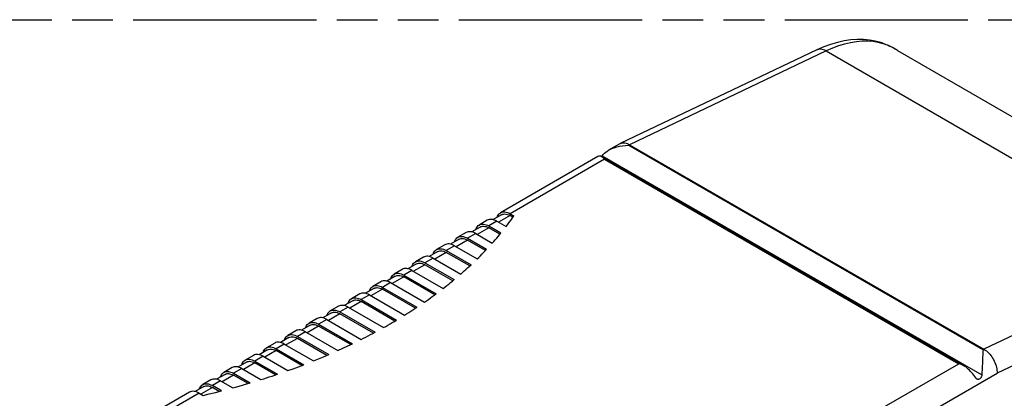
# Model space of a CAD drawing. Header units: millimetres. Extents: x 0 to 210, y 0 to 297.
# Tile 6 of 8: x 76 to 123, y 240 to 258. Entities that reach past the tile are written whole.
import ezdxf

# ---------------------------------------------------------------- set-up
doc = ezdxf.new("R2010")
doc.units = ezdxf.units.MM
doc.header["$LTSCALE"] = 19.36
doc.linetypes.add('PHANTOM', pattern=[0.8, 0.45, -0.05, 0.1, -0.05, 0.1, -0.05])
doc.layers.get('0').update_dxf_attribs({"linetype": 'CONTINUOUS'})
doc.layers.add('DEFAULT_3', color=7, linetype='PHANTOM')
doc.layers.add('Z_AXIS', color=7, linetype='CONTINUOUS')

msp = doc.modelspace()

# ---------------------------------------------------------------- linework, layer by layer
at = {"color": 7, "linetype": 'Continuous'}
for p, q in [((116.646, 256.591), (116.646, 256.591)), ((116.714, 256.569), (116.646, 256.591)), ((113.606, 256.242), (104.26, 251.79)), ((104.237, 251.778), (103.708, 251.472)), ((104.237, 251.778), (104.26, 251.79)), ((104.704, 251.738), (121.556, 242.008)), ((103.188, 251.173), (98.562, 248.502)), ((97.94, 248.143), (97.551, 247.918)), ((98.617, 248.407), (98.213, 248.173)), ((99.021, 248.457), (99.204, 248.351)), ((99.159, 248.287), (99.021, 248.367)), ((97.606, 247.823), (97.201, 247.589)), ((98.01, 247.873), (98.588, 247.539)), ((98.538, 247.478), (98.01, 247.783)), ((98.398, 248.097), (98.833, 247.847)), ((96.595, 247.239), (96.19, 247.005)), ((96.929, 247.559), (96.54, 247.334)), ((96.998, 247.289), (97.907, 246.764)), ((97.387, 247.513), (98.176, 247.058)), ((95.918, 246.975), (95.529, 246.751)), ((96.376, 246.93), (97.457, 246.306)), ((97.852, 246.706), (96.998, 247.199)), ((94.907, 246.391), (94.518, 246.167)), ((95.584, 246.655), (95.179, 246.422)), ((95.365, 246.346), (96.678, 245.588)), ((95.987, 246.705), (97.165, 246.025)), ((97.105, 245.97), (95.987, 246.615)), ((93.896, 245.808), (93.507, 245.583)), ((94.573, 246.071), (94.168, 245.838)), ((94.976, 246.121), (96.364, 245.32)), ((96.299, 245.268), (94.976, 246.032)), ((93.562, 245.488), (93.157, 245.254)), ((93.965, 245.538), (95.506, 244.648)), ((95.437, 244.598), (93.965, 245.448)), ((94.354, 245.762), (95.842, 244.903)), ((92.55, 244.904), (92.146, 244.67)), ((92.884, 245.224), (92.495, 244.999)), ((92.954, 244.954), (94.593, 244.008)), ((94.52, 243.96), (92.954, 244.864)), ((93.343, 245.178), (94.95, 244.25)), ((91.873, 244.64), (91.484, 244.415)), ((92.332, 244.595), (94.004, 243.629)), ((90.862, 244.056), (90.473, 243.832)), ((91.539, 244.32), (91.135, 244.086)), ((91.32, 244.011), (93.003, 243.039)), ((91.943, 244.37), (93.625, 243.398)), ((93.549, 243.353), (91.943, 244.28)), ((89.851, 243.472), (89.462, 243.248)), ((90.528, 243.736), (90.123, 243.503)), ((90.931, 243.786), (92.604, 242.821)), ((92.523, 242.778), (90.931, 243.696)), ((89.517, 243.153), (89.112, 242.919)), ((89.92, 243.202), (91.528, 242.274)), ((91.443, 242.233), (89.92, 243.113)), ((90.309, 243.427), (91.948, 242.481)), ((88.506, 242.569), (88.101, 242.335)), ((88.84, 242.889), (88.451, 242.664)), ((88.909, 242.619), (90.398, 241.759)), ((90.308, 241.721), (88.909, 242.529)), ((89.298, 242.843), (90.839, 241.954)), ((87.829, 242.305), (87.44, 242.08)), ((88.287, 242.259), (89.674, 241.458)), ((86.817, 241.721), (86.428, 241.496)), ((87.495, 241.985), (87.09, 241.751)), ((87.276, 241.676), (88.453, 240.996)), ((87.898, 242.035), (89.211, 241.277)), ((89.118, 241.241), (87.898, 241.945)), ((85.806, 241.137), (85.417, 240.913)), ((86.483, 241.401), (86.079, 241.167)), ((86.887, 241.451), (87.968, 240.827)), ((87.87, 240.794), (86.887, 241.361)), ((85.472, 240.817), (85.068, 240.584)), ((85.876, 240.867), (86.665, 240.412)), ((86.562, 240.381), (85.876, 240.777)), ((86.265, 241.092), (87.173, 240.567)), ((84.461, 240.234), (84.056, 240)), ((84.795, 240.553), (84.406, 240.329)), ((85.299, 240.033), (84.865, 240.283)), ((85.191, 240.005), (84.865, 240.194)), ((85.253, 240.508), (85.832, 240.174)), ((83.784, 239.97), (79.202, 237.324)), ((84.242, 239.924), (84.426, 239.818))]:
    msp.add_line(p, q, dxfattribs=at)
at = {"color": 9, "linetype": 'Continuous'}
for p, q in [((114.057, 256.193), (104.704, 251.738)), ((114.057, 256.193), (130.909, 246.463)), ((99.021, 248.367), (98.476, 248.052)), ((98.01, 247.783), (97.465, 247.469)), ((98.398, 248.097), (98.01, 247.873)), ((97.387, 247.513), (96.998, 247.289)), ((96.376, 246.93), (95.987, 246.705)), ((96.998, 247.199), (96.454, 246.885)), ((95.365, 246.346), (94.976, 246.121)), ((95.987, 246.615), (95.443, 246.301)), ((130.909, 246.463), (121.556, 242.008)), ((94.976, 246.032), (94.432, 245.717)), ((93.965, 245.448), (93.42, 245.133)), ((94.354, 245.762), (93.965, 245.538)), ((92.954, 244.864), (92.409, 244.55)), ((93.343, 245.178), (92.954, 244.954)), ((131.501, 245.31), (122.176, 240.869)), ((92.332, 244.595), (91.943, 244.37)), ((91.32, 244.011), (90.931, 243.786)), ((91.943, 244.28), (91.398, 243.966)), ((90.931, 243.696), (90.387, 243.382)), ((89.92, 243.113), (89.376, 242.798)), ((90.309, 243.427), (89.92, 243.202)), ((88.909, 242.529), (88.365, 242.214)), ((89.298, 242.843), (88.909, 242.619)), ((88.287, 242.259), (87.898, 242.035)), ((87.276, 241.676), (86.887, 241.451)), ((87.898, 241.945), (87.354, 241.631)), ((86.887, 241.361), (86.342, 241.047)), ((85.876, 240.777), (85.331, 240.463)), ((86.265, 241.092), (85.876, 240.867)), ((116.522, 237.604), (122.176, 240.869)), ((84.865, 240.194), (84.32, 239.879)), ((85.253, 240.508), (84.865, 240.283))]:
    msp.add_line(p, q, dxfattribs=at)
at = {"color": 7, "linetype": 'Continuous'}
for points in [[(116.646, 256.591), (116.383, 256.661), (116.107, 256.71), (115.821, 256.736), (115.524, 256.739), (115.219, 256.719), (114.905, 256.673), (114.585, 256.602), (114.261, 256.507), (113.934, 256.386), (113.606, 256.242)], [(117.443, 256.219), (117.392, 256.248), (117.299, 256.3), (117.204, 256.351), (117.108, 256.4), (117.011, 256.447), (116.913, 256.491), (116.814, 256.532), (116.714, 256.569)], [(104.26, 251.79), (104.28, 251.799), (104.327, 251.814), (104.376, 251.822), (104.427, 251.824), (104.48, 251.819), (104.535, 251.808), (104.591, 251.791), (104.647, 251.767), (104.704, 251.738)], [(98.398, 248.097), (98.335, 248.13), (98.272, 248.156), (98.21, 248.174), (98.15, 248.184), (98.093, 248.185), (98.038, 248.179), (97.987, 248.165), (97.94, 248.143)], [(98.4, 248.281), (98.4, 248.283), (98.422, 248.34), (98.449, 248.391), (98.482, 248.435), (98.52, 248.472), (98.562, 248.502)], [(98.562, 248.502), (98.61, 248.524), (98.661, 248.538), (98.715, 248.545), (98.773, 248.543), (98.833, 248.533), (98.894, 248.515), (98.957, 248.49), (99.021, 248.457)], [(98.617, 248.407), (98.665, 248.428), (98.717, 248.441), (98.773, 248.444), (98.832, 248.438), (98.894, 248.423), (98.956, 248.4), (99.021, 248.367)], [(97.389, 247.697), (97.389, 247.7), (97.411, 247.757), (97.438, 247.807), (97.471, 247.851), (97.509, 247.888), (97.551, 247.918)], [(97.551, 247.918), (97.599, 247.94), (97.65, 247.955), (97.704, 247.961), (97.762, 247.959), (97.822, 247.949), (97.883, 247.931), (97.946, 247.906), (98.01, 247.873)], [(97.606, 247.823), (97.654, 247.845), (97.706, 247.857), (97.762, 247.861), (97.821, 247.855), (97.883, 247.84), (97.945, 247.816), (98.01, 247.783)], [(96.378, 247.114), (96.378, 247.116), (96.4, 247.173), (96.427, 247.223), (96.46, 247.268), (96.497, 247.305), (96.54, 247.334)], [(96.54, 247.334), (96.587, 247.356), (96.638, 247.371), (96.693, 247.377), (96.75, 247.375), (96.81, 247.365), (96.872, 247.348), (96.935, 247.322), (96.998, 247.289)], [(96.595, 247.239), (96.643, 247.261), (96.695, 247.273), (96.751, 247.277), (96.81, 247.271), (96.871, 247.256), (96.934, 247.232), (96.998, 247.199)], [(97.387, 247.513), (97.323, 247.547), (97.261, 247.572), (97.199, 247.59), (97.139, 247.6), (97.082, 247.601), (97.027, 247.595), (96.976, 247.581), (96.929, 247.559)], [(95.366, 246.53), (95.367, 246.532), (95.388, 246.589), (95.416, 246.64), (95.448, 246.684), (95.486, 246.721), (95.529, 246.751)], [(95.529, 246.751), (95.576, 246.773), (95.627, 246.787), (95.682, 246.793), (95.739, 246.791), (95.799, 246.782), (95.861, 246.764), (95.923, 246.738), (95.987, 246.705)], [(96.376, 246.93), (96.312, 246.963), (96.25, 246.988), (96.188, 247.006), (96.128, 247.016), (96.071, 247.018), (96.016, 247.011), (95.965, 246.997), (95.918, 246.975)], [(95.365, 246.346), (95.301, 246.379), (95.239, 246.405), (95.177, 246.422), (95.117, 246.432), (95.059, 246.434), (95.005, 246.428), (94.954, 246.413), (94.907, 246.391)], [(95.584, 246.655), (95.632, 246.677), (95.684, 246.69), (95.74, 246.693), (95.799, 246.687), (95.86, 246.672), (95.923, 246.648), (95.987, 246.615)], [(94.354, 245.762), (94.29, 245.795), (94.227, 245.821), (94.166, 245.838), (94.106, 245.848), (94.048, 245.85), (93.994, 245.844), (93.943, 245.83), (93.896, 245.808)], [(94.355, 245.946), (94.356, 245.948), (94.377, 246.005), (94.405, 246.056), (94.437, 246.1), (94.475, 246.137), (94.518, 246.167)], [(94.518, 246.167), (94.565, 246.189), (94.616, 246.203), (94.671, 246.209), (94.728, 246.208), (94.788, 246.198), (94.85, 246.18), (94.912, 246.155), (94.976, 246.121)], [(94.573, 246.071), (94.62, 246.093), (94.673, 246.106), (94.729, 246.109), (94.788, 246.103), (94.849, 246.088), (94.912, 246.064), (94.976, 246.032)], [(93.344, 245.362), (93.345, 245.365), (93.366, 245.421), (93.393, 245.472), (93.426, 245.516), (93.464, 245.553), (93.507, 245.583)], [(93.507, 245.583), (93.554, 245.605), (93.605, 245.619), (93.66, 245.626), (93.717, 245.624), (93.777, 245.614), (93.839, 245.596), (93.901, 245.571), (93.965, 245.538)], [(93.562, 245.488), (93.609, 245.509), (93.661, 245.522), (93.717, 245.525), (93.777, 245.52), (93.838, 245.505), (93.901, 245.481), (93.965, 245.448)], [(92.333, 244.778), (92.334, 244.781), (92.355, 244.838), (92.382, 244.888), (92.415, 244.932), (92.453, 244.969), (92.495, 244.999)], [(92.495, 244.999), (92.543, 245.021), (92.594, 245.036), (92.648, 245.042), (92.706, 245.04), (92.766, 245.03), (92.827, 245.012), (92.89, 244.987), (92.954, 244.954)], [(92.55, 244.904), (92.598, 244.926), (92.65, 244.938), (92.706, 244.942), (92.765, 244.936), (92.827, 244.921), (92.89, 244.897), (92.954, 244.864)], [(93.343, 245.178), (93.279, 245.212), (93.216, 245.237), (93.154, 245.255), (93.095, 245.265), (93.037, 245.266), (92.982, 245.26), (92.931, 245.246), (92.884, 245.224)], [(91.322, 244.195), (91.322, 244.197), (91.344, 244.254), (91.371, 244.304), (91.404, 244.349), (91.442, 244.386), (91.484, 244.415)], [(91.484, 244.415), (91.532, 244.438), (91.583, 244.452), (91.637, 244.458), (91.695, 244.456), (91.755, 244.446), (91.816, 244.429), (91.879, 244.403), (91.943, 244.37)], [(92.332, 244.595), (92.268, 244.628), (92.205, 244.653), (92.143, 244.671), (92.083, 244.681), (92.026, 244.683), (91.971, 244.676), (91.92, 244.662), (91.873, 244.64)], [(91.32, 244.011), (91.257, 244.044), (91.194, 244.069), (91.132, 244.087), (91.072, 244.097), (91.015, 244.099), (90.96, 244.092), (90.909, 244.078), (90.862, 244.056)], [(91.539, 244.32), (91.587, 244.342), (91.639, 244.354), (91.695, 244.358), (91.754, 244.352), (91.816, 244.337), (91.878, 244.313), (91.943, 244.28)], [(90.309, 243.427), (90.245, 243.46), (90.183, 243.486), (90.121, 243.503), (90.061, 243.513), (90.004, 243.515), (89.949, 243.509), (89.898, 243.494), (89.851, 243.472)], [(90.311, 243.611), (90.311, 243.613), (90.333, 243.67), (90.36, 243.721), (90.393, 243.765), (90.431, 243.802), (90.473, 243.832)], [(90.473, 243.832), (90.52, 243.854), (90.571, 243.868), (90.626, 243.874), (90.684, 243.872), (90.743, 243.863), (90.805, 243.845), (90.868, 243.819), (90.931, 243.786)], [(90.528, 243.736), (90.576, 243.758), (90.628, 243.771), (90.684, 243.774), (90.743, 243.768), (90.805, 243.753), (90.867, 243.729), (90.931, 243.696)], [(89.299, 243.027), (89.3, 243.029), (89.321, 243.086), (89.349, 243.137), (89.381, 243.181), (89.419, 243.218), (89.462, 243.248)], [(89.462, 243.248), (89.509, 243.27), (89.56, 243.284), (89.615, 243.29), (89.672, 243.289), (89.732, 243.279), (89.794, 243.261), (89.857, 243.236), (89.92, 243.202)], [(89.517, 243.153), (89.565, 243.174), (89.617, 243.187), (89.673, 243.19), (89.732, 243.184), (89.793, 243.169), (89.856, 243.145), (89.92, 243.113)], [(88.288, 242.443), (88.289, 242.446), (88.31, 242.502), (88.338, 242.553), (88.37, 242.597), (88.408, 242.634), (88.451, 242.664)], [(88.451, 242.664), (88.498, 242.686), (88.549, 242.7), (88.604, 242.707), (88.661, 242.705), (88.721, 242.695), (88.783, 242.677), (88.845, 242.652), (88.909, 242.619)], [(88.506, 242.569), (88.554, 242.59), (88.606, 242.603), (88.662, 242.606), (88.721, 242.601), (88.782, 242.586), (88.845, 242.562), (88.909, 242.529)], [(89.298, 242.843), (89.234, 242.876), (89.172, 242.902), (89.11, 242.92), (89.05, 242.929), (88.992, 242.931), (88.938, 242.925), (88.887, 242.911), (88.84, 242.889)], [(87.277, 241.859), (87.278, 241.862), (87.299, 241.919), (87.326, 241.969), (87.359, 242.013), (87.397, 242.051), (87.44, 242.08)], [(87.44, 242.08), (87.487, 242.102), (87.538, 242.117), (87.593, 242.123), (87.65, 242.121), (87.71, 242.111), (87.772, 242.093), (87.834, 242.068), (87.898, 242.035)], [(88.287, 242.259), (88.223, 242.293), (88.16, 242.318), (88.099, 242.336), (88.039, 242.346), (87.981, 242.347), (87.927, 242.341), (87.876, 242.327), (87.829, 242.305)], [(87.276, 241.676), (87.212, 241.709), (87.149, 241.734), (87.088, 241.752), (87.028, 241.762), (86.97, 241.764), (86.916, 241.757), (86.864, 241.743), (86.817, 241.721)], [(87.495, 241.985), (87.542, 242.007), (87.595, 242.019), (87.65, 242.023), (87.71, 242.017), (87.771, 242.002), (87.834, 241.978), (87.898, 241.945)], [(121.556, 242.008), (121.613, 241.972), (121.669, 241.931), (121.723, 241.885), (121.776, 241.834), (121.828, 241.778), (121.877, 241.718), (121.923, 241.655), (121.967, 241.588), (122.007, 241.519), (122.043, 241.448), (122.075, 241.375), (122.104, 241.301), (122.128, 241.227), (122.147, 241.153), (122.162, 241.079), (122.171, 241.007), (122.176, 240.937), (122.176, 240.869)], [(86.265, 241.092), (86.201, 241.125), (86.138, 241.15), (86.076, 241.168), (86.016, 241.178), (85.959, 241.18), (85.904, 241.174), (85.853, 241.159), (85.806, 241.137)], [(86.266, 241.276), (86.267, 241.278), (86.288, 241.335), (86.315, 241.385), (86.348, 241.43), (86.386, 241.467), (86.428, 241.496)], [(86.428, 241.496), (86.476, 241.519), (86.527, 241.533), (86.581, 241.539), (86.639, 241.537), (86.699, 241.527), (86.76, 241.51), (86.823, 241.484), (86.887, 241.451)], [(86.484, 241.401), (86.531, 241.423), (86.583, 241.435), (86.639, 241.439), (86.698, 241.433), (86.76, 241.418), (86.823, 241.394), (86.887, 241.361)], [(85.255, 240.692), (85.255, 240.694), (85.277, 240.751), (85.304, 240.802), (85.337, 240.846), (85.375, 240.883), (85.417, 240.913)], [(85.417, 240.913), (85.465, 240.935), (85.516, 240.949), (85.57, 240.955), (85.628, 240.953), (85.688, 240.944), (85.749, 240.926), (85.812, 240.9), (85.876, 240.867)], [(85.472, 240.817), (85.52, 240.839), (85.572, 240.852), (85.628, 240.855), (85.687, 240.849), (85.749, 240.834), (85.811, 240.81), (85.876, 240.777)], [(84.244, 240.108), (84.244, 240.11), (84.266, 240.167), (84.293, 240.218), (84.326, 240.262), (84.364, 240.299), (84.406, 240.329)], [(84.406, 240.329), (84.453, 240.351), (84.505, 240.365), (84.559, 240.371), (84.617, 240.37), (84.676, 240.36), (84.738, 240.342), (84.801, 240.317), (84.865, 240.283)], [(84.461, 240.234), (84.509, 240.255), (84.561, 240.268), (84.617, 240.271), (84.676, 240.265), (84.738, 240.25), (84.8, 240.227), (84.865, 240.194)], [(85.253, 240.508), (85.19, 240.541), (85.127, 240.567), (85.065, 240.584), (85.005, 240.594), (84.948, 240.596), (84.893, 240.59), (84.842, 240.575), (84.795, 240.553)], [(84.242, 239.924), (84.178, 239.957), (84.116, 239.983), (84.054, 240.001), (83.994, 240.01), (83.937, 240.012), (83.882, 240.006), (83.831, 239.992), (83.784, 239.97)]]:
    msp.add_lwpolyline(points, dxfattribs=at)
at = {"color": 9, "linetype": 'Continuous'}
for points in [[(116.769, 256.537), (116.53, 256.6), (116.282, 256.64), (116.025, 256.66), (115.76, 256.657), (115.489, 256.633), (115.211, 256.587), (114.928, 256.52), (114.64, 256.432), (114.35, 256.322), (114.057, 256.193)], [(116.769, 256.537), (116.694, 256.574), (116.646, 256.591)], [(114.057, 256.193), (113.993, 256.226), (113.929, 256.251), (113.866, 256.268), (113.804, 256.277), (113.744, 256.277), (113.687, 256.269), (113.633, 256.253), (113.606, 256.242)], [(117.392, 256.248), (117.36, 256.266), (117.28, 256.31), (117.2, 256.352), (117.121, 256.392), (117.044, 256.428), (116.97, 256.462), (116.899, 256.491), (116.832, 256.516), (116.769, 256.537)]]:
    msp.add_lwpolyline(points, dxfattribs=at)
at = {"layer": 'DEFAULT_3', "color": 91, "linetype": 'PHANTOM', "true_color": 0x80ff80}
msp.add_line((50.129, 257.68), (150.129, 257.68), dxfattribs=at)
at = {"layer": 'Z_AXIS', "color": 7, "linetype": 'Continuous'}
for p, q in [((117.443, 256.218), (123.736, 252.586)), ((103.372, 251.175), (103.388, 251.195)), ((103.382, 251.166), (120.627, 241.21)), ((103.388, 251.195), (103.403, 251.214)), ((99.144, 248.266), (99.204, 248.351)), ((98.521, 247.458), (98.588, 247.539)), ((97.834, 246.687), (97.907, 246.764)), ((97.085, 245.952), (97.165, 246.025)), ((96.278, 245.25), (96.364, 245.32)), ((95.415, 244.581), (95.506, 244.648)), ((94.496, 243.944), (94.593, 244.008)), ((93.523, 243.338), (93.625, 243.398)), ((92.496, 242.763), (92.604, 242.821)), ((90.839, 241.954), (91.071, 242.059)), ((91.071, 242.059), (91.3, 242.166)), ((91.3, 242.166), (91.528, 242.274)), ((89.917, 241.557), (90.158, 241.657)), ((90.158, 241.657), (90.398, 241.759)), ((121.508, 241.893), (121.47, 241.068)), ((121.513, 241.983), (121.508, 241.893)), ((88.708, 241.088), (88.96, 241.181)), ((88.96, 241.181), (89.211, 241.277)), ((89.674, 241.458), (89.917, 241.557)), ((88.453, 240.996), (88.708, 241.088)), ((84.426, 239.818), (84.718, 239.888)), ((84.718, 239.888), (85.009, 239.959)), ((85.009, 239.959), (85.299, 240.033))]:
    msp.add_line(p, q, dxfattribs=at)
at = {"layer": 'Z_AXIS', "color": 9, "linetype": 'Continuous'}
for p, q in [((104.704, 251.738), (104.66, 251.713)), ((104.66, 251.713), (121.513, 241.983)), ((103.505, 251.045), (99.021, 248.457)), ((103.403, 251.214), (121.455, 240.792)), ((103.505, 251.045), (120.358, 241.316)), ((121.513, 241.983), (121.556, 242.008)), ((115.874, 238.727), (120.358, 241.316)), ((84.242, 239.924), (79.758, 237.335))]:
    msp.add_line(p, q, dxfattribs=at)
at = {"layer": 'Z_AXIS', "color": 7, "linetype": 'Continuous'}
for points in [[(103.403, 251.214), (103.454, 251.275), (103.515, 251.335), (103.586, 251.393), (103.668, 251.448), (103.708, 251.472)], [(103.708, 251.472), (103.76, 251.501), (103.863, 251.55), (103.977, 251.595), (104.1, 251.633), (104.232, 251.665), (104.37, 251.689), (104.513, 251.705), (104.66, 251.713)], [(103.382, 251.166), (103.36, 251.177), (103.336, 251.185), (103.313, 251.19)], [(103.505, 251.045), (103.479, 251.078), (103.454, 251.107), (103.43, 251.13), (103.407, 251.15), (103.382, 251.166)], [(98.833, 247.847), (98.897, 247.93), (98.96, 248.014), (99.022, 248.098), (99.084, 248.182), (99.144, 248.266)], [(98.176, 247.058), (98.247, 247.138), (98.317, 247.217), (98.386, 247.297), (98.454, 247.378), (98.521, 247.458)], [(97.457, 246.306), (97.534, 246.381), (97.61, 246.458), (97.685, 246.534), (97.76, 246.611), (97.834, 246.687)], [(96.678, 245.588), (96.761, 245.66), (96.843, 245.733), (96.925, 245.805), (97.005, 245.878), (97.085, 245.952)], [(95.842, 244.903), (95.931, 244.972), (96.019, 245.041), (96.106, 245.11), (96.192, 245.18), (96.278, 245.25)], [(94.95, 244.25), (95.045, 244.316), (95.138, 244.382), (95.231, 244.448), (95.323, 244.514), (95.415, 244.581)], [(94.004, 243.629), (94.104, 243.691), (94.203, 243.754), (94.301, 243.817), (94.399, 243.88), (94.496, 243.944)], [(93.003, 243.039), (93.108, 243.098), (93.213, 243.158), (93.317, 243.217), (93.42, 243.277), (93.523, 243.338)], [(91.948, 242.481), (92.059, 242.536), (92.169, 242.593), (92.278, 242.649), (92.387, 242.706), (92.496, 242.763)], [(120.627, 241.21), (120.578, 241.236), (120.528, 241.259), (120.474, 241.28), (120.418, 241.299), (120.358, 241.316)], [(120.745, 241.126), (120.709, 241.156), (120.669, 241.184), (120.627, 241.21)], [(87.173, 240.567), (87.307, 240.61), (87.572, 240.695)], [(87.572, 240.695), (87.705, 240.739), (87.968, 240.827)], [(121.221, 240.594), (121.207, 240.604), (121.191, 240.617), (121.177, 240.633), (121.163, 240.652)], [(121.455, 240.792), (121.452, 240.765), (121.447, 240.74), (121.439, 240.715), (121.429, 240.692), (121.417, 240.67), (121.403, 240.65), (121.387, 240.632), (121.371, 240.616), (121.353, 240.603), (121.335, 240.592), (121.316, 240.585), (121.297, 240.58), (121.278, 240.579), (121.259, 240.58), (121.241, 240.585), (121.224, 240.593), (121.221, 240.594)], [(121.47, 241.068), (121.46, 240.879), (121.455, 240.792)], [(85.832, 240.174), (85.971, 240.213), (86.25, 240.291)], [(86.25, 240.291), (86.388, 240.331), (86.665, 240.412)]]:
    msp.add_lwpolyline(points, dxfattribs=at)
for centre, start_param, end_param in [((103.814, 250.475), -0.406467, -0.084063), ((120.666, 240.745), -2.022269, -1.332438)]:
    msp.add_ellipse(centre, major_axis=(-0.647, 0.681), ratio=0.349515, start_param=start_param, end_param=end_param, dxfattribs=at)

doc.saveas('drawing.dxf')
